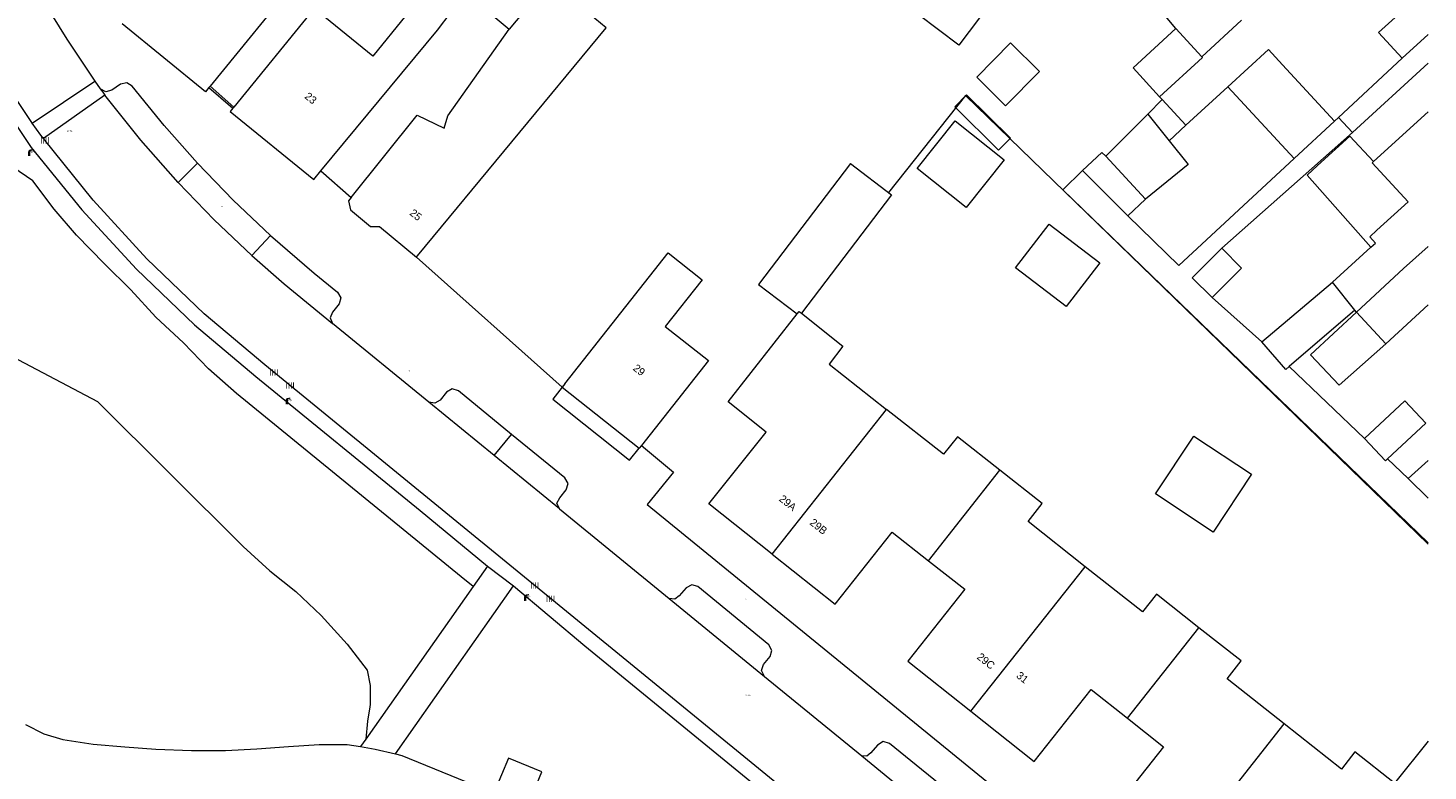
# Model space of a CAD drawing. Header units: metres. Extents: x 197457 to 198138, y 353986 to 354984.
# Tile 202 of 217: x 198046 to 198138, y 354586 to 354635. Entities that reach past the tile are written whole.
import ezdxf
from ezdxf.enums import TextEntityAlignment as Align

# ---------------------------------------------------------------- set-up
doc = ezdxf.new("R2010")
doc.units = ezdxf.units.M
doc.header["$MEASUREMENT"] = 0
for name, color, linetype, lineweight, true_color in [('benzine-   olieput', 7, 'Continuous', 0, 0x104b6e), ('gasput', 7, 'Continuous', 0, 0x104b6e), ('kolk', 7, 'Continuous', 0, 0x104b6e), ('lichtmast', 7, 'Continuous', 0, 0x104b6e)]:
    doc.layers.add(name, color=color, linetype=linetype, lineweight=lineweight, true_color=true_color)
for name, color, linetype, lineweight in [('bijgebouw', 1, 'Continuous', 13), ('Grens beheer openbare ruimte wegbeheer', 253, 'Continuous', 0), ('grens individueel parkeervak', 7, 'Continuous', 0), ('Grens maaiveld', 253, 'Continuous', 0), ('grens WOZ object', 7, 'Continuous', 0), ('hoofdgebouw', 1, 'Continuous', 0), ('Hoogtepunt', 7, 'Continuous', 0), ('huisnummerreeks BGT', 7, 'Continuous', 0), ('kant verharding', 7, 'Continuous', 0), ('kruinlijn', 1, 'Continuous', 0), ('raster geen IMGeo', 7, 'Continuous', 0), ('schutting geen IMGeo', 7, 'Continuous', 0), ('taludlijn', 1, 'Continuous', 0), ('tussenmuur', 1, 'Continuous', 13), ('vlakafsluiter', 1, 'Continuous', 0), ('waterleidingput', 132, 'Continuous', 0)]:
    doc.layers.add(name, color=color, linetype=linetype, lineweight=lineweight)
doc.styles.add('Style-WORKING', font='WORKING.shx')

# ---------------------------------------------------------------- blocks, each defined once
blk = doc.blocks.new('kolk')
at = {"layer": 'kolk', "linetype": 'Continuous', "lineweight": 0, "true_color": 0xbd2877}
for points in [[(-0.49, -0.43), (-0.49, 0), (-0.49, 0.42), (-0.4, 0.42), (-0.4, 0), (-0.4, -0.43)], [(-0.19, -0.43), (-0.19, 0), (-0.19, 0.42), (-0.11, 0.42), (-0.11, 0), (-0.11, -0.43)], [(0.11, -0.43), (0.11, 0), (0.11, 0.42), (0.19, 0.42), (0.19, 0), (0.19, -0.43)], [(0.4, -0.43), (0.4, 0), (0.4, 0.42), (0.49, 0.42), (0.49, 0), (0.49, -0.43)]]:
    blk.add_hatch(color=232, dxfattribs=at).paths.add_polyline_path(points)
at = {"layer": 'kolk', "linetype": 'Continuous', "lineweight": 0, "true_color": 0x681648}
blk.add_hatch(color=219, dxfattribs=at).paths.add_polyline_path([(0.1, 0, 1), (-0.1, 0, 1)])
blk = doc.blocks.new('gasput')
at = {"layer": 'gasput', "linetype": 'Continuous', "lineweight": 0, "true_color": 0xbd2877}
h = blk.add_hatch(color=232, dxfattribs=at)
edge = h.paths.add_edge_path()
edge.add_spline(control_points=[(0.44, 0), (0.44, 0.04), (0.43, 0.09), (0.36, 0.2), (0.28, 0.26), (0.09, 0.32), (-0.02, 0.33), (-0.22, 0.29), (-0.31, 0.24), (-0.42, 0.12), (-0.44, 0.06), (-0.44, -0.06), (-0.42, -0.12), (-0.33, -0.22), (-0.28, -0.26), (-0.1, -0.33), (0.04, -0.33), (0.27, -0.27), (0.37, -0.2), (0.43, -0.08), (0.44, -0.04), (0.44, 0)], knot_values=[0, 0, 0, 0, 0.060484, 0.060484, 0.178041, 0.178041, 0.295599, 0.295599, 0.413157, 0.413157, 0.498623, 0.498623, 0.584089, 0.584089, 0.669555, 0.669555, 0.808438, 0.808438, 0.94732, 0.94732, 1, 1, 1, 1], degree=3, periodic=0)
edge = h.paths.add_edge_path(flags=16)
edge.add_ellipse((0, 0), major_axis=(0.392, 0), ratio=0.689655, start_angle=0, end_angle=360)
blk.add_hatch(color=232, dxfattribs=at).paths.add_polyline_path([(0.18, -0.03), (0.09, -0.03, -0.169861), (0.05, -0.08), (0.05, -0.09), (0.11, -0.09, -1), (-0.07, -0.09), (-0.07, -0.07, -0.182676), (-0.1, 0, -0.182676), (-0.07, 0.07), (-0.07, 0.09, -1), (0.11, 0.09), (0.18, 0.09, 1), (-0.14, 0.09), (-0.14, -0.09, 1), (0.18, -0.09)])
at = {"layer": 'gasput', "linetype": 'Continuous', "lineweight": 0, "true_color": 0x681648}
blk.add_hatch(color=219, dxfattribs=at).paths.add_polyline_path([(-0.1, 0, 1), (0.1, 0, 1)])
blk = doc.blocks.new('benzineolieput')
at = {"layer": 'benzine-   olieput', "linetype": 'Continuous', "lineweight": 0, "true_color": 0xbd2877}
h = blk.add_hatch(color=232, dxfattribs=at)
edge = h.paths.add_edge_path()
edge.add_spline(control_points=[(0.44, 0), (0.44, 0.04), (0.43, 0.09), (0.36, 0.2), (0.28, 0.26), (0.09, 0.32), (-0.02, 0.33), (-0.22, 0.29), (-0.31, 0.24), (-0.42, 0.12), (-0.44, 0.06), (-0.44, -0.06), (-0.42, -0.12), (-0.33, -0.22), (-0.28, -0.26), (-0.1, -0.33), (0.04, -0.33), (0.27, -0.27), (0.37, -0.2), (0.43, -0.08), (0.44, -0.04), (0.44, 0)], knot_values=[0, 0, 0, 0, 0.060484, 0.060484, 0.178041, 0.178041, 0.295599, 0.295599, 0.413157, 0.413157, 0.498623, 0.498623, 0.584089, 0.584089, 0.669555, 0.669555, 0.808438, 0.808438, 0.94732, 0.94732, 1, 1, 1, 1], degree=3, periodic=0)
edge = h.paths.add_edge_path(flags=16)
edge.add_ellipse((0, 0), major_axis=(0.392, 0), ratio=0.689655, start_angle=0, end_angle=360)
h = blk.add_hatch(color=232, dxfattribs=at)
h.paths.add_polyline_path([(-0.05, -0.09, -0.572477), (-0.05, 0.09, 0.381612), (-0.15, 0.17), (-0.25, 0.17), (-0.25, -0.18), (-0.15, -0.18, 0.381612)])
h.paths.add_polyline_path([(-0.15, -0.12), (-0.2, -0.12), (-0.2, -0.02), (-0.15, -0.02, -1)], flags=16)
h.paths.add_polyline_path([(-0.15, 0.02), (-0.2, 0.02), (-0.2, 0.12), (-0.15, 0.12, -1)], flags=16)
at = {"layer": 'benzine-   olieput', "linetype": 'Continuous', "lineweight": 0, "true_color": 0x681648}
blk.add_hatch(color=219, dxfattribs=at).paths.add_polyline_path([(0.1, 0, 1), (-0.1, 0, 1)])
at = {"layer": 'benzine-   olieput', "linetype": 'Continuous', "lineweight": 0, "true_color": 0xbd2877}
h = blk.add_hatch(color=232, dxfattribs=at)
h.paths.add_polyline_path([(0.27, -0.08), (0.27, 0.07, 1), (0.07, 0.07), (0.07, 0.07, -0.377964), (0.07, -0.07), (0.07, -0.08, 1)])
h.paths.add_polyline_path([(0.12, -0.08), (0.12, 0.07, -1), (0.23, 0.07), (0.23, -0.08, -1)], flags=16)
blk = doc.blocks.new('lichtmast')
at = {"layer": 'lichtmast', "linetype": 'Continuous', "lineweight": 0, "true_color": 0xbd2877}
for points in [[(0.15, 0.42, -0.344151), (0.3, 0.61), (0.43, 0.64, 0.960861), (0.4, 0.79), (0.1, 0.74, 0.366629), (-0.15, 0.45), (-0.15, -0.1), (0, -0.1, -0.414214), (-0.1, 0, -1), (0.1, 0, -0.414214), (0, -0.1), (0.15, -0.1)], [(0.35, 0.55, 1), (0.3, 0.56), (0.23, 0.32, 1), (0.28, 0.31)], [(0.42, 0.58, 1), (0.38, 0.57), (0.44, 0.33, 1), (0.48, 0.34)], [(0.49, 0.61, 1), (0.45, 0.58), (0.63, 0.4, 1), (0.66, 0.43)]]:
    blk.add_hatch(color=232, dxfattribs=at).paths.add_polyline_path(points)
at = {"layer": 'lichtmast', "linetype": 'Continuous', "lineweight": 0, "true_color": 0x681648}
blk.add_hatch(color=219, dxfattribs=at).paths.add_polyline_path([(-0.1, 0, 1), (0.1, 0, 1)])
blk = doc.blocks.new('waterleidingput')
at = {"layer": 'waterleidingput', "linetype": 'Continuous', "lineweight": 0, "true_color": 0x248bcb}
h = blk.add_hatch(color=142, dxfattribs=at)
edge = h.paths.add_edge_path()
edge.add_spline(control_points=[(0.44, 0), (0.44, 0.04), (0.43, 0.09), (0.36, 0.2), (0.28, 0.26), (0.09, 0.32), (-0.02, 0.33), (-0.22, 0.29), (-0.31, 0.24), (-0.42, 0.12), (-0.44, 0.06), (-0.44, -0.06), (-0.42, -0.12), (-0.33, -0.22), (-0.28, -0.26), (-0.1, -0.33), (0.04, -0.33), (0.27, -0.27), (0.37, -0.2), (0.43, -0.08), (0.44, -0.04), (0.44, 0)], knot_values=[0, 0, 0, 0, 0.060484, 0.060484, 0.178041, 0.178041, 0.295599, 0.295599, 0.413157, 0.413157, 0.498623, 0.498623, 0.584089, 0.584089, 0.669555, 0.669555, 0.808438, 0.808438, 0.94732, 0.94732, 1, 1, 1, 1], degree=3, periodic=0)
edge = h.paths.add_edge_path(flags=16)
edge.add_ellipse((0, 0), major_axis=(0.392, 0), ratio=0.689655, start_angle=0, end_angle=360)
for points in [[(-0.05, -0.09, -0.141608), (-0.09, -0.05), (-0.1, -0.09), (-0.17, 0.18), (-0.22, 0.18), (-0.12, -0.17), (-0.07, -0.17)], [(0.03, 0.18), (-0.02, 0.18), (-0.05, 0.09, -0.269854), (0.05, 0.09)], [(0.23, 0.18), (0.18, 0.18), (0.1, -0.09), (0.09, -0.05, -0.141608), (0.05, -0.09), (0.08, -0.17), (0.13, -0.17)]]:
    blk.add_hatch(color=142, dxfattribs=at).paths.add_polyline_path(points)
at = {"layer": 'waterleidingput', "linetype": 'Continuous', "lineweight": 0, "true_color": 0x104b6e}
blk.add_hatch(color=156, dxfattribs=at).paths.add_polyline_path([(0.1, 0, 1), (-0.1, 0, 1)])

msp = doc.modelspace()

# ---------------------------------------------------------------- linework, layer by layer
at = {"layer": 'bijgebouw', "linetype": 'Continuous', "lineweight": 13}
for p, q in [((198100.035, 354625.808), (198102.724, 354623.762)), ((198102.724, 354623.762), (198096.835, 354616.021))]:
    msp.add_line(p, q, dxfattribs=at)
at = {"layer": 'bijgebouw', "linetype": 'Continuous', "lineweight": 13, "flags": 128}
for points in [[(198120.233, 354630.178), (198118.502, 354632.06), (198121.299, 354634.632)], [(198100.035, 354625.808), (198094.023, 354617.905), (198096.559, 354615.976)]]:
    msp.add_lwpolyline(points, dxfattribs=at)
at = {"layer": 'Grens beheer openbare ruimte wegbeheer', "linetype": 'Continuous', "lineweight": 0}
for p, q in [((198046.592, 354628.455), (198050.691, 354631.187)), ((198076.328, 354599.496), (198078.025, 354598.204))]:
    msp.add_line(p, q, dxfattribs=at)
at = {"layer": 'grens individueel parkeervak', "linetype": 'Continuous', "lineweight": 0}
for p, q in [((198051.039, 354630.692), (198051.2, 354630.468)), ((198051.2, 354630.468), (198051.342, 354630.271)), ((198057.387, 354625.822), (198056.122, 354624.574)), ((198060.934, 354619.801), (198062.146, 354621.112)), ((198076.776, 354606.724), (198072.497, 354610.223)), ((198076.776, 354606.724), (198077.908, 354608.108)), ((198081.033, 354603.242), (198076.776, 354606.724)), ((198088.203, 354597.377), (198094.422, 354592.292)), ((198100.777, 354587.094), (198106.949, 354582.046))]:
    msp.add_line(p, q, dxfattribs=at)
at = {"layer": 'grens individueel parkeervak', "linetype": 'Continuous', "lineweight": 0, "flags": 128}
for points in [[(198057.387, 354625.822), (198055.2, 354628.295), (198053.124, 354630.863), (198052.77, 354631.081), (198052.363, 354630.996), (198051.789, 354630.612), (198051.396, 354630.485), (198051.039, 354630.692)], [(198056.122, 354624.574), (198053.688, 354627.335), (198051.342, 354630.271)], [(198062.146, 354621.112), (198059.714, 354623.414), (198057.387, 354625.822)], [(198056.122, 354624.574), (198058.476, 354622.135), (198060.934, 354619.801)], [(198062.146, 354621.112), (198065.004, 354618.653), (198066.54, 354617.398), (198066.754, 354617.039), (198066.634, 354616.639), (198066.198, 354616.105), (198066.059, 354615.729), (198066.216, 354615.36)], [(198060.934, 354619.801), (198063.038, 354617.954), (198066.216, 354615.36)], [(198077.908, 354608.108), (198074.428, 354610.956), (198074.024, 354611.074), (198073.658, 354610.865), (198073.238, 354610.338), (198072.889, 354610.141), (198072.497, 354610.223)], [(198081.033, 354603.242), (198080.868, 354603.606), (198081.055, 354603.96), (198081.47, 354604.478), (198081.603, 354604.888), (198081.387, 354605.26), (198077.908, 354608.108)], [(198094.422, 354592.292), (198094.229, 354592.671), (198094.361, 354593.075), (198094.793, 354593.59), (198094.9, 354593.992), (198094.702, 354594.357), (198090.068, 354598.172), (198089.67, 354598.27), (198089.308, 354598.077), (198088.86, 354597.552), (198088.567, 354597.331), (198088.203, 354597.377)], [(198106.949, 354582.046), (198106.78, 354582.413), (198106.897, 354582.799), (198107.32, 354583.336), (198107.425, 354583.75), (198107.226, 354584.128), (198102.594, 354587.898), (198102.184, 354588.03), (198101.816, 354587.805), (198101.376, 354587.285), (198101.111, 354587.082), (198100.777, 354587.094)]]:
    msp.add_lwpolyline(points, dxfattribs=at)
at = {"layer": 'Grens maaiveld', "linetype": 'Continuous', "lineweight": 0}
msp.add_line((198051.342, 354630.271), (198047.317, 354627.441), dxfattribs=at)
at = {"layer": 'grens WOZ object', "linetype": 'Continuous', "lineweight": 0}
for p, q in [((198121.299, 354634.632), (198118.848, 354637.577)), ((198074.906, 354636.969), (198077.751, 354634.585)), ((198122.992, 354632.791), (198125.583, 354635.174)), ((198121.299, 354634.632), (198122.992, 354632.791)), ((198108.284, 354631.455), (198110.503, 354633.694)), ((198110.503, 354633.694), (198112.386, 354631.827)), ((198127.341, 354633.258), (198124.691, 354630.822)), ((198112.386, 354631.827), (198110.167, 354629.588)), ((198110.167, 354629.588), (198108.284, 354631.455)), ((198124.691, 354630.822), (198129.026, 354626.141)), ((198106.855, 354629.515), (198107.625, 354630.294)), ((198107.625, 354630.294), (198110.483, 354627.47)), ((198119.463, 354629.026), (198120.407, 354629.988)), ((198121.955, 354628.306), (198120.407, 354629.988)), ((198109.713, 354626.691), (198106.855, 354629.515)), ((198116.726, 354626.289), (198119.463, 354629.026)), ((198119.463, 354629.026), (198120.857, 354627.296)), ((198104.392, 354625.487), (198106.89, 354628.606)), ((198106.89, 354628.606), (198110.087, 354626.046)), ((198121.955, 354628.306), (198120.857, 354627.296)), ((198129.026, 354626.141), (198131.667, 354628.587)), ((198110.483, 354627.47), (198109.713, 354626.691)), ((198110.087, 354626.046), (198107.589, 354622.927)), ((198119.313, 354623.489), (198116.726, 354626.289)), ((198065.446, 354625.326), (198067.43, 354623.588)), ((198107.589, 354622.927), (198104.392, 354625.487)), ((198115.199, 354625.36), (198118.167, 354622.4)), ((198118.167, 354622.4), (198119.313, 354623.489)), ((198136.464, 354623.299), (198134.429, 354621.449)), ((198110.829, 354619.003), (198113.024, 354621.851)), ((198113.024, 354621.851), (198116.319, 354619.312)), ((198122.361, 354618.338), (198124.288, 354620.271)), ((198124.288, 354620.271), (198125.586, 354618.977)), ((198114.123, 354616.464), (198110.829, 354619.003)), ((198116.319, 354619.312), (198114.123, 354616.464)), ((198125.586, 354618.977), (198123.659, 354617.044)), ((198123.659, 354617.044), (198122.361, 354618.338)), ((198126.917, 354614.149), (198131.517, 354618.056)), ((198132.987, 354616.223), (198131.517, 354618.056)), ((198132.987, 354616.223), (198128.707, 354612.539)), ((198133.091, 354616.094), (198135.007, 354614.019)), ((198133.624, 354607.847), (198136.256, 354610.296)), ((198136.256, 354610.296), (198137.618, 354608.832)), ((198137.618, 354608.832), (198135.125, 354606.512)), ((198119.955, 354604.214), (198122.461, 354607.998)), ((198122.461, 354607.998), (198126.237, 354605.497)), ((198134.986, 354606.383), (198133.624, 354607.847)), ((198135.125, 354606.512), (198134.986, 354606.383)), ((198136.478, 354605.229), (198137.766, 354606.401)), ((198126.237, 354605.497), (198123.731, 354601.714)), ((198137.766, 354603.936), (198136.478, 354605.229)), ((198123.731, 354601.714), (198119.955, 354604.214))]:
    msp.add_line(p, q, dxfattribs=at)
at = {"layer": 'grens WOZ object', "linetype": 'Continuous', "lineweight": 0, "flags": 128}
for points in [[(198104.463, 354635.547), (198105.803, 354637.327), (198108.464, 354635.323), (198107.124, 354633.543), (198104.463, 354635.547)], [(198065.446, 354625.326), (198073.054, 354634.526), (198074.85, 354636.903), (198074.906, 354636.969)], [(198067.43, 354623.588), (198071.738, 354628.966), (198073.49, 354628.115), (198073.741, 354628.916), (198077.751, 354634.585)], [(198131.667, 354628.587), (198128.265, 354632.251), (198127.341, 354633.258)], [(198120.857, 354627.296), (198122.109, 354625.742), (198119.313, 354623.489)], [(198134.197, 354625.934), (198132.67, 354627.6), (198130.558, 354625.672)], [(198116.726, 354626.289), (198116.463, 354626.534), (198115.199, 354625.36)], [(198134.036, 354620.351), (198129.87, 354625.042), (198130.558, 354625.672)], [(198134.197, 354625.934), (198134.116, 354625.86), (198136.464, 354623.299)], [(198134.036, 354620.351), (198134.326, 354620.615), (198133.958, 354621.021), (198134.429, 354621.449)], [(198135.007, 354614.019), (198131.962, 354611.315), (198130.092, 354613.307), (198133.091, 354616.094)], [(198128.707, 354612.539), (198128.474, 354612.339), (198126.917, 354614.149)]]:
    msp.add_lwpolyline(points, dxfattribs=at)
at = {"layer": 'hoofdgebouw', "linetype": 'Continuous', "lineweight": 0}
for p, q in [((198136.089, 354632.692), (198131.913, 354628.815)), ((198058.208, 354630.871), (198058.125, 354630.768)), ((198124.691, 354630.822), (198121.955, 354628.306)), ((198120.407, 354629.988), (198120.233, 354630.178)), ((198059.755, 354629.501), (198059.69, 354629.421)), ((198131.913, 354628.815), (198131.667, 354628.587)), ((198071.686, 354619.686), (198071.752, 354619.766)), ((198131.517, 354618.056), (198134.036, 354620.351)), ((198133.091, 354616.094), (198132.987, 354616.223)), ((198135.007, 354614.019), (198137.766, 354616.565)), ((198081.382, 354611.412), (198081.207, 354611.191)), ((198081.207, 354611.191), (198086.247, 354607.211)), ((198086.385, 354607.385), (198086.247, 354607.211))]:
    msp.add_line(p, q, dxfattribs=at)
at = {"layer": 'hoofdgebouw', "linetype": 'Continuous', "lineweight": 0, "flags": 128}
for points in [[(198069.67, 354646.264), (198069.932, 354646.073), (198064.118, 354638.109), (198058.208, 354630.871)], [(198136.089, 354632.692), (198134.537, 354634.364), (198136.052, 354635.754), (198131.608, 354640.613)], [(198072.613, 354638.988), (198070.251, 354636.088), (198070.996, 354635.482), (198068.836, 354632.83), (198065.006, 354635.949), (198059.755, 354629.501)], [(198071.752, 354619.766), (198084.08, 354634.669), (198080.377, 354637.76), (198077.751, 354634.585)], [(198058.125, 354630.768), (198057.908, 354630.503), (198052.476, 354634.937)], [(198059.69, 354629.421), (198059.519, 354629.211), (198064.981, 354624.764), (198065.446, 354625.326)], [(198137.766, 354629.193), (198134.197, 354625.934)], [(198067.43, 354623.588), (198067.261, 354623.377), (198067.375, 354622.782), (198068.686, 354621.697), (198069.279, 354621.691), (198071.686, 354619.686)], [(198081.382, 354611.412), (198088.135, 354619.964), (198090.348, 354618.216), (198087.937, 354615.163), (198090.77, 354612.926), (198086.385, 354607.385)], [(198094.918, 354600.29), (198090.794, 354603.578), (198094.529, 354608.261), (198092.043, 354610.244), (198096.559, 354615.976)], [(198096.835, 354616.021), (198099.543, 354613.874), (198098.638, 354612.702), (198102.385, 354609.743)], [(198109.802, 354605.759), (198107.03, 354607.944), (198106.107, 354606.805), (198102.385, 354609.743)], [(198115.381, 354599.457), (198111.653, 354602.407), (198112.566, 354603.581), (198109.802, 354605.759)], [(198094.918, 354600.29), (198099.038, 354597.004), (198102.757, 354601.712), (198105.136, 354599.851)], [(198105.136, 354599.851), (198107.514, 354597.99), (198103.782, 354593.293), (198107.912, 354590.013)], [(198122.802, 354595.474), (198120.021, 354597.658), (198119.119, 354596.5), (198115.381, 354599.457)], [(198128.367, 354589.186), (198124.638, 354592.125), (198125.564, 354593.304), (198122.802, 354595.474)], [(198107.912, 354590.013), (198112.039, 354586.735), (198115.755, 354591.434), (198118.127, 354589.556)], [(198118.127, 354589.556), (198120.499, 354587.677), (198116.785, 354583.001), (198120.911, 354579.723)], [(198135.579, 354585.307), (198132.988, 354587.356), (198132.11, 354586.236), (198128.367, 354589.186)], [(198137.766, 354588.054), (198135.579, 354585.307)]]:
    msp.add_lwpolyline(points, dxfattribs=at)
at = {"layer": 'kant verharding', "linetype": 'Continuous', "lineweight": 0}
for p, q in [((198136.089, 354632.692), (198137.766, 354634.231)), ((198132.826, 354627.832), (198137.766, 354632.361)), ((198050.555, 354631.379), (198050.691, 354631.187)), ((198050.691, 354631.187), (198051.039, 354630.692)), ((198058.125, 354630.768), (198059.69, 354629.421)), ((198046.592, 354628.455), (198046.525, 354628.549)), ((198047.151, 354627.673), (198046.592, 354628.455)), ((198047.317, 354627.441), (198047.151, 354627.673)), ((198132.826, 354627.832), (198124.288, 354620.271)), ((198071.686, 354619.686), (198081.207, 354611.191)), ((198123.659, 354617.044), (198126.917, 354614.149)), ((198072.497, 354610.223), (198066.216, 354615.36)), ((198133.624, 354607.847), (198128.707, 354612.539)), ((198135.125, 354606.512), (198136.478, 354605.229)), ((198081.033, 354603.242), (198088.203, 354597.377)), ((198071.924, 354603.138), (198076.328, 354599.496)), ((198076.328, 354599.496), (198075.387, 354598.158)), ((198075.387, 354598.158), (198068.373, 354588.188)), ((198070.329, 354587.22), (198078.025, 354598.204)), ((198078.025, 354598.204), (198082.693, 354594.292)), ((198082.693, 354594.292), (198105.689, 354575.464)), ((198094.422, 354592.292), (198100.777, 354587.094)), ((198068.373, 354588.188), (198068.031, 354587.701))]:
    msp.add_line(p, q, dxfattribs=at)
at = {"layer": 'kant verharding', "linetype": 'Continuous', "lineweight": 0, "flags": 128}
for points in [[(198032.193, 354672.302), (198032.12, 354667.971), (198032.314, 354664.896), (198032.631, 354661.823), (198033.071, 354658.76), (198033.635, 354655.716), (198034.32, 354652.696), (198035.125, 354649.709), (198036.048, 354646.761), (198037.085, 354643.859), (198039.073, 354639.417), (198041.317, 354635.089), (198043.807, 354630.898), (198046.53, 354626.864), (198049.835, 354622.785), (198053.396, 354618.912), (198057.192, 354615.271), (198061.2, 354611.88), (198071.924, 354603.138)], [(198044.341, 354641.956), (198045.739, 354639.224), (198047.243, 354636.547), (198048.85, 354633.93), (198050.555, 354631.379)], [(198046.525, 354628.549), (198044.709, 354631.258), (198043.003, 354634.042), (198041.413, 354636.893), (198039.941, 354639.804)], [(198106.327, 354576.205), (198061.791, 354612.65), (198057.83, 354615.991), (198054.083, 354619.584), (198050.571, 354623.409), (198047.317, 354627.441)], [(198129.026, 354626.141), (198121.489, 354619.135), (198118.167, 354622.4)], [(198115.199, 354625.36), (198113.909, 354624.085), (198137.766, 354601.018)], [(198081.207, 354611.191), (198080.604, 354610.41), (198085.614, 354606.419), (198086.247, 354607.211)], [(198086.385, 354607.385), (198088.471, 354605.628), (198086.764, 354603.531), (198129.717, 354568.484)], [(198046.158, 354589.143), (198047.34, 354588.539), (198048.599, 354588.163), (198050.582, 354587.853), (198052.639, 354587.678), (198054.672, 354587.527), (198057, 354587.442), (198059.22, 354587.449), (198061.271, 354587.563), (198063.325, 354587.715), (198065.327, 354587.849), (198067.163, 354587.845), (198068.031, 354587.701)], [(198068.031, 354587.701), (198068.991, 354587.542), (198070.329, 354587.22)], [(198070.329, 354587.22), (198070.726, 354587.125), (198076.538, 354584.75), (198076.796, 354584.759)], [(198078.976, 354583.876), (198079.888, 354586.048), (198077.696, 354586.95), (198076.796, 354584.759)]]:
    msp.add_lwpolyline(points, dxfattribs=at)
at = {"layer": 'kruinlijn', "linetype": 'Continuous', "lineweight": 0}
msp.add_line((198075.387, 354598.158), (198074.611, 354598.792), dxfattribs=at)
at = {"layer": 'kruinlijn', "linetype": 'Continuous', "lineweight": 0, "flags": 128}
msp.add_lwpolyline([(198074.611, 354598.792), (198059.932, 354610.786), (198058.099, 354612.391), (198056.47, 354614.101), (198054.674, 354615.772), (198053.042, 354617.55), (198051.319, 354619.255), (198049.479, 354621.138), (198048.026, 354622.817), (198046.623, 354624.68), (198043.575, 354626.747)], dxfattribs=at)
at = {"layer": 'raster geen IMGeo', "linetype": 'Continuous', "lineweight": 0}
msp.add_line((198059.755, 354629.501), (198058.208, 354630.871), dxfattribs=at)
at = {"layer": 'schutting geen IMGeo', "linetype": 'Continuous', "lineweight": 0, "flags": 128}
msp.add_lwpolyline([(198137.766, 354600.938), (198107.548, 354630.257), (198102.529, 354623.91)], dxfattribs=at)
at = {"layer": 'taludlijn', "linetype": 'Continuous', "lineweight": 0, "flags": 128}
for points in [[(198043.274, 354614.24), (198050.864, 354610.246), (198060.378, 354600.782), (198062.106, 354599.193), (198063.813, 354597.837), (198065.465, 354596.262), (198067.17, 354594.399), (198068.472, 354592.688), (198068.66, 354591.703), (198068.664, 354590.461), (198068.639, 354590.303)], [(198068.639, 354590.303), (198068.49, 354589.37), (198068.373, 354588.188)]]:
    msp.add_lwpolyline(points, dxfattribs=at)
at = {"layer": 'tussenmuur', "linetype": 'Continuous', "lineweight": 13}
for p, q in [((198094.918, 354600.29), (198102.385, 354609.743)), ((198105.136, 354599.851), (198109.802, 354605.759)), ((198107.912, 354590.013), (198115.381, 354599.457)), ((198118.127, 354589.556), (198122.802, 354595.474)), ((198120.911, 354579.723), (198128.367, 354589.186))]:
    msp.add_line(p, q, dxfattribs=at)
at = {"layer": 'tussenmuur', "linetype": 'Continuous', "lineweight": 13, "flags": 128}
for points in [[(198122.992, 354632.791), (198123.033, 354632.747), (198120.233, 354630.178)], [(198133.091, 354616.094), (198136.17, 354618.945), (198137.766, 354620.381)], [(198096.559, 354615.976), (198096.687, 354616.138), (198096.835, 354616.021)]]:
    msp.add_lwpolyline(points, dxfattribs=at)
at = {"layer": 'vlakafsluiter', "linetype": 'Continuous', "lineweight": 0}
msp.add_line((198132.826, 354627.832), (198131.913, 354628.815), dxfattribs=at)

# ---------------------------------------------------------------- block references
at = {"layer": 'benzine-   olieput', "linetype": 'Continuous', "lineweight": 0, "xscale": 0.1, "yscale": 0.1, "zscale": 0.1}
msp.add_blockref('benzineolieput', (198071.226, 354612.264), dxfattribs=at)
at = {"layer": 'gasput', "linetype": 'Continuous', "lineweight": 0, "xscale": 0.1, "yscale": 0.1, "zscale": 0.1}
msp.add_blockref('gasput', (198093.185, 354597.332), dxfattribs=at)
at = {"layer": 'kolk', "linetype": 'Continuous', "lineweight": 0, "xscale": 0.5, "yscale": 0.5}
for p in [(198047.413, 354627.332), (198062.373, 354612.157), (198063.435, 354611.305), (198079.409, 354598.231), (198080.442, 354597.358)]:
    msp.add_blockref('kolk', p, dxfattribs=at)
at = {"layer": 'lichtmast', "linetype": 'Continuous', "lineweight": 0, "xscale": 0.5, "yscale": 0.5}
for p in [(198046.4, 354626.352), (198063.216, 354610.114), (198078.798, 354597.274)]:
    msp.add_blockref('lichtmast', p, dxfattribs=at)
at = {"layer": 'waterleidingput', "linetype": 'Continuous', "lineweight": 0, "xscale": 0.1, "yscale": 0.1, "zscale": 0.1}
msp.add_blockref('waterleidingput', (198058.981, 354622.999), dxfattribs=at)

# ---------------------------------------------------------------- texts
at = {"layer": 'Hoogtepunt', "linetype": 'Continuous', "lineweight": 0, "style": 'Style-WORKING'}
for s, p in [('27.71', (198048.867, 354627.874)), ('27.71', (198048.867, 354627.874)), ('27.67', (198093.193, 354591.004)), ('27.67', (198093.193, 354591.004))]:
    msp.add_text(s, height=0.1, dxfattribs=at).set_placement(p)
at = {"layer": 'huisnummerreeks BGT', "linetype": 'Continuous', "lineweight": 0, "style": 'Style-WORKING'}
for s, rotation, p in [('23', 320.8, (198064.787, 354630.08)), ('25', 321.3, (198071.648, 354622.456)), ('29', 321.7, (198086.237, 354612.316)), ('29A', 321.4, (198095.952, 354603.631)), ('29B', 321.7, (198097.956, 354602.087)), ('29C', 321.5, (198108.892, 354593.294)), ('31', 321.7, (198111.278, 354592.222))]:
    msp.add_text(s, height=0.5, rotation=rotation, dxfattribs=at).set_placement(p, align=Align.MIDDLE_CENTER)

doc.saveas('drawing.dxf')
